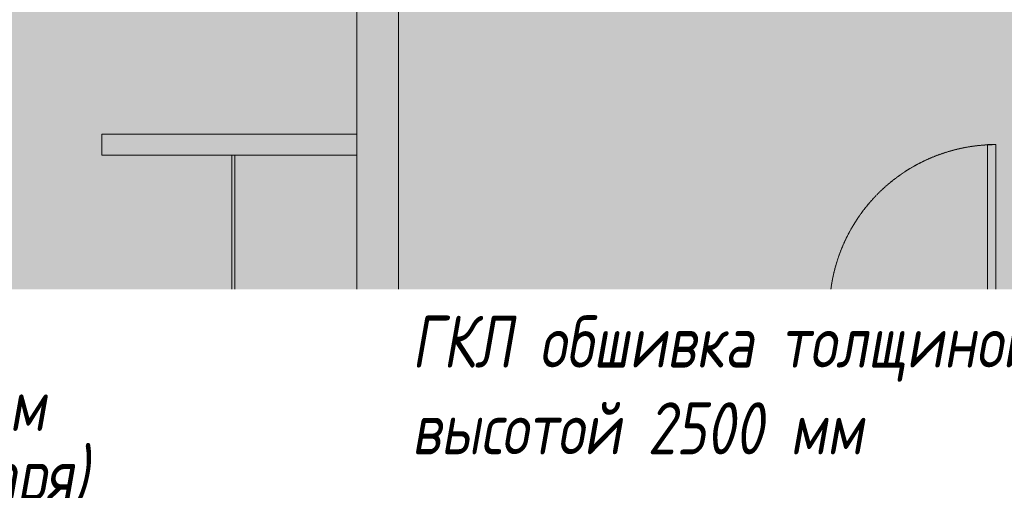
# Model space of a CAD drawing. Header units: millimetres. Extents: x -76220005 to 7466349, y -86687 to 22351.
# Tile 158 of 256: x 56059 to 60788, y -25889 to -23629. Entities that reach past the tile are written whole.
import ezdxf
from ezdxf import colors
from ezdxf.entities.mleader import LeaderData, LeaderLine
from ezdxf.math import Vec2, Vec3

# ---------------------------------------------------------------- set-up
doc = ezdxf.new("R2010")
doc.units = ezdxf.units.MM
doc.linetypes.add('-D1-02х01', pattern=[3, 2, -1])
for name, color, linetype, lineweight in [('_0', 7, 'Continuous', 13), ('A-010-A_ROOM', 7, 'Continuous', 18), ('A-200-M_WALL', 7, 'Continuous', 5), ('A-200-M_WALL_INT', 7, 'Continuous', 5), ('A-200-M_WALL_PAT', 7, 'Continuous', 5), ('A-230-M_FLOOR', 7, 'Continuous', 5), ('A-325-M_DOOR', 7, 'Continuous', 5), ('A-700-M_FFE', 7, 'Continuous', 5), ('E-610-M_EPS', 7, 'Continuous', 5), ('EOM', 1, 'Continuous', 5), ('M-520-M_DRAINAGE_FW', 7, 'Continuous', 5), ('Марки дверей', 7, 'Continuous', 9)]:
    doc.layers.add(name, color=color, linetype=linetype, lineweight=lineweight)
doc.styles.add('Calibri Light_2', font='Calibri light.ttf', dxfattribs={"width": 0.7, "height": 250})
doc.styles.add('fl_iso paper', font='isocpeur.ttf', dxfattribs={"width": 0.8, "oblique": 10})

# ---------------------------------------------------------------- blocks, each defined once
blk = doc.blocks.new('_DOT')
at = {"color": 0, "linetype": 'ByBlock'}
blk.add_line((-0.5, 0), (-1, 0), dxfattribs=at)
at = {"color": 0, "linetype": 'ByBlock', "const_width": 0.5}
blk.add_lwpolyline([(-0.25, 0, 1), (0.25, 0, 1)], format="xyb", close=True, dxfattribs=at)
blk = doc.blocks.new('A_DOR_Door - INT_3_Single_900Wx2100H-7223139-50_AS_Plan_10')
at = {"layer": 'A-325-M_DOOR'}
for p, q in [((-430, 20), (-400, 20)), ((-430, -50), (-430, 20)), ((-400, 20), (-400, -50)), ((400, -50), (400, 20)), ((400, 20), (430, 20)), ((430, 20), (430, -50)), ((-400, -50), (-430, -50)), ((-400, -50), (-400, -850)), ((-360, -50), (-400, -50)), ((-400, -50), (-400, -850)), ((-360, -850), (-360, -50)), ((430, -50), (400, -50)), ((-400, -850), (-360, -850))]:
    blk.add_line(p, q, dxfattribs=at)
at = {"layer": 'A-325-M_DOOR', "linetype": '-D1-02х01'}
blk.add_arc((-400, -50), 800, 270, 0, dxfattribs=at)
blk = doc.blocks.new('MR_Варочная поверхность - Варочная поверхность-2483145-50_AS_Plan_10')
at = {"layer": 'E-610-M_EPS'}
for p, q in [((-300, 0), (-300, 600)), ((-300, 600), (300, 600)), ((300, 600), (300, 0)), ((300, 0), (-300, 0))]:
    blk.add_line(p, q, dxfattribs=at)
for centre, radius, start, end in [((-120, 405), 130, 101.0875, 198.9125), ((-120, 405), 130, 341.0875, 78.9125), ((150, 450), 85, 0, 180), ((-120, 405), 75, 360, 180), ((150, 450), 85, 180, 0), ((-120, 405), 75, 180, 360), ((-120, 405), 130, 221.0875, 318.9125), ((130, 170.1), 120, 94.4109, 205.5919), ((130, 170.1), 120, 334.3847, 85.5833), ((130, 170.1), 75, 360, 180), ((-150, 150), 75, 0, 180), ((-150, 150), 75, 180, 0), ((130, 170.1), 75, 180, 360), ((130, 169.9), 119.9, 214.3975, 325.4823)]:
    blk.add_arc(centre, radius, start, end, dxfattribs=at)
blk = doc.blocks.new('MR_Доборный кухонный элемент - Доборный элемент-3100303-50_AS_Plan_10')
at = {"layer": 'A-700-M_FFE'}
for p, q in [((700, 0), (0, 0)), ((0, 0), (0, -585)), ((700, -585), (0, -585)), ((0, -585), (0, -600)), ((0, -585), (700, -585)), ((0, -600), (700, -600)), ((700, -600), (700, -585))]:
    blk.add_line(p, q, dxfattribs=at)
blk = doc.blocks.new('MR_Доборный кухонный элемент - Доборный элемент-5442633-50_AS_Plan_10')
at = {"layer": 'A-700-M_FFE'}
for p, q in [((750, 0), (0, 0)), ((0, 0), (0, -585)), ((750, -585), (0, -585)), ((0, -585), (0, -600)), ((0, -585), (750, -585)), ((0, -600), (750, -600)), ((750, -600), (750, -585))]:
    blk.add_line(p, q, dxfattribs=at)
blk = doc.blocks.new('MR_Ванна - Санузел с ванной_1700x700-2498901-50_AS_Plan_10')
at = {"layer": 'M-520-M_DRAINAGE_FW'}
for p, q in [((-800, 0), (-800, 700)), ((-800, 700), (195.1, 700)), ((210, 700.1), (195, 700.1)), ((195, 700.1), (195, 660)), ((200, 665), (200, 695.1)), ((200, 695.1), (210, 695.1)), ((200, 695.1), (200, 665)), ((895, 695.1), (200, 695.1)), ((210, 665), (200, 665)), ((200, 665), (895, 665)), ((210, 695.1), (210, 700.1)), ((210, 700), (885, 700)), ((210, 660), (210, 665)), ((895, 665), (835, 665)), ((835, 665), (835, 660)), ((900, 700), (885, 700)), ((885, 700), (885, 695.1)), ((885, 695.1), (895, 695.1)), ((895, 695.1), (895, 665)), ((895, 665), (895, 695.1)), ((900, 660), (900, 700)), ((630, 650), (-430, 650)), ((195, 660), (210, 660)), ((835, 660), (900, 660)), ((900, 660), (900, 459.8)), ((826.3, 479.1), (858, 479.1)), ((826.3, 455.7), (826.3, 479.1)), ((858, 479.1), (858, 361.3)), ((826.3, 361.3), (826.3, 428.7)), ((858, 443.3), (866, 443.3)), ((858, 416.4), (858, 443.3)), ((866, 446), (880, 446)), ((866, 414), (866, 446)), ((866, 443.3), (866, 416.4)), ((880, 459.8), (900, 459.8)), ((880, 400), (880, 459.8)), ((880, 446), (880, 414)), ((900, 459.8), (900, 400)), ((866, 416.4), (858, 416.4)), ((880, 414), (866, 414)), ((900, 400), (880, 400)), ((900, 400), (900, 310)), ((524.9, 361.3), (880, 361.3)), ((880, 338.7), (524.9, 338.7)), ((826.3, 266.7), (826.3, 338.7)), ((858, 338.7), (858, 266.7)), ((880, 361.3), (880, 338.7)), ((770.9, 251.9), (770.9, 298.9)), ((770.9, 298.9), (780, 298.9)), ((780, 251.9), (780, 298.9)), ((780, 298.9), (807.5, 298.9)), ((780, 298.9), (780, 251.9)), ((807.5, 298.9), (807.5, 251.9)), ((807.5, 253.8), (807.5, 296.6)), ((807.5, 296.6), (826.3, 296.6)), ((858, 266.7), (858, 293.6)), ((858, 293.6), (866, 293.6)), ((866, 264), (866, 296)), ((866, 296), (880, 296)), ((866, 293.6), (866, 266.7)), ((880, 250.2), (880, 310)), ((880, 310), (900, 310)), ((880, 296), (880, 264)), ((900, 310), (900, 250.2)), ((780, 251.9), (770.9, 251.9)), ((807.5, 251.9), (780, 251.9)), ((858, 253.8), (807.5, 253.8)), ((830, 250), (830, 253.8)), ((858, 266.7), (858, 253.8)), ((866, 266.7), (858, 266.7)), ((880, 264), (866, 264)), ((900, 250.2), (880, 250.2)), ((900, 250.2), (900, 0)), ((-430, 50), (630, 50))]:
    blk.add_line(p, q, dxfattribs=at)
for centre, radius, start, end in [((-430, 350), 300, 90, 270), ((630, 450), 200, 8.4081, 90), ((508.5, 350), 110, 5.916, 354.084), ((832.8, 442.2), 15, 90, 270), ((832.8, 442.2), 15, 244.0483, 115.9517), ((832.8, 442.2), 15, 270, 90), ((508.5, 350), 20, 90, 270), ((508.5, 350), 20, 270, 90), ((508.5, 350), 20, 325.4667, 34.5333), ((843.9, 350), 15.5, 47.0093, 132.9907), ((843.9, 350), 15.5, 227.0093, 312.9907), ((630, 250), 200, 270, 360)]:
    blk.add_arc(centre, radius, start, end, dxfattribs=at)

msp = doc.modelspace()

# ---------------------------------------------------------------- hatches: boundary and pattern name
at = {"layer": '_0', "transparency": 33554534}
h = msp.add_hatch(color=252, dxfattribs=at)
h.dxf.hatch_style = 1
h.paths.add_polyline_path([(17837.9, -49734.4), (25204.6, -19284.4), (73878, -19284.4), (73878, -49734.4)])
h.paths.add_polyline_path([(28728, -40979.4), (28728, -37429.4), (30528, -37429.4), (30528, -30029.4), (28477.6, -30029.4), (28478, -28029.4), (29978, -28029.4), (29978, -27479.4), (32178, -27479.4), (32178, -28029.4), (44478, -28029.4), (44478, -27929.4), (45278, -27929.4), (45278, -27379.4), (47528, -27379.4), (47528, -27929.4), (53578, -27929.4), (53578, -27379.4), (55478, -27379.4), (55478, -27929.4), (64478, -27929.4), (64478, -26229.4), (67788, -26229.4), (67788, -28219.4), (66578, -28219.4), (66578, -30029.4), (62978, -30029.4), (62078, -30029.4), (58678, -30029.4), (58678, -38979.4), (61728, -38979.4), (62978, -38979.4), (66878, -38979.4), (66878, -41429.4), (64488, -41429.4), (64488, -41079.4), (59948, -41079.4), (59948, -41629.4), (57898, -41629.4), (57898, -41079.4), (47038, -41079.4), (47038, -41629.4), (44088, -41629.4), (44088, -40979.4)], flags=16)
at = {"layer": 'A-200-M_WALL_PAT'}
h = msp.add_hatch(dxfattribs=at)
h.set_pattern_fill('FP_2', color=256, style=0, pattern_type=2)
h.set_pattern_definition([(45, (36177.98, -48979.44), (-75.43415, 75.43415), [106.68, -17.78, 3.556, -17.78]), (45, (36177.98, -48904.05), (-75.43415, 75.43415), []), (50, (36177.98, -48979.44), (127.52922, -11.15758), [13.335, -146.685]), (355, (36177.98, -48979.44), (-24.66966, 133.74002), [10.668, -117.348]), (100.451, (36188.6, -48980.37), (102.85973, 122.5818), [11.333, -124.663]), (46.184, (36177.98, -48943.88), (189.75516, -29.43036), [20.002, -220.027]), (96.636, (36193.79, -48946.33), (166.1822, 173.1996), [17, -186.995]), (351.184, (36177.98, -48943.88), (166.1839, 173.1976), [16.002, -176.022]), (21, (36195.76, -48952.77), (106.13027, -71.58603), [13.335, -146.685]), (326, (36195.76, -48952.77), (43.26188, 128.93175), [10.668, -117.348]), (71.451, (36204.6, -48958.73), (149.39198, 57.34505), [11.333, -124.663]), (37.5, (36177.975, -48979.436), (2.16223, 59.18836), [3.353, -112.573, 3.353, -115.773, -117.792]), (37.5, (36177.975, -48979.436), (2.16223, 59.18836), [-235.052, 3.353, -114.44]), (7.5, (36177.975, -48979.436), (46.77386, 70.12615), [3.353, -64.567, 3.353, -109.906, -44.894]), (7.5, (36177.975, -48979.436), (46.77386, 70.12615), [-181.178, 3.353, -41.542]), (327.5, (36138.326, -48979.436), (94.91367, -4.010093), [3.353, -41.097, 3.353, -135.331, -184.023]), (327.5, (36138.326, -48979.436), (94.91367, -4.010093), [-183.134, 3.353, -180.67]), (317.5, (36120.55, -48979.44), (103.69057, 17.79882), [3.353, -54.432, 3.353, -88.748, -130.683]), (317.5, (36120.55, -48979.44), (103.69057, 17.79882), [-149.885, 3.353, -127.33])])
h.paths.add_polyline_path([(57678, -26429.4), (57878, -26429.4), (57878, -19879.4), (57678, -19879.4), (57678, -26329.4)])

# ---------------------------------------------------------------- linework, layer by layer
at = {"layer": 'A-010-A_ROOM', "lineweight": 5, "flags": 128}
msp.add_lwpolyline([(56095.4, -25248.2), (56626.4, -25248.2), (56626.4, -25629.2), (56095.4, -25629.2)], close=True, dxfattribs=at)
at = {"layer": 'A-200-M_WALL', "lineweight": 9}
for p, q in [((57678, -19879.4), (57678, -24279.4)), ((57878, -26429.4), (57878, -19879.4))]:
    msp.add_line(p, q, dxfattribs=at)
at = {"layer": 'A-200-M_WALL_INT'}
for p, q in [((56453, -24179.4), (57678, -24179.4)), ((56453, -24279.4), (56453, -24179.4)), ((57078, -24279.4), (56453, -24279.4)), ((57878, -25029.4), (59898, -25029.4)), ((59898, -25029.4), (59898, -25129.4)), ((59728, -25129.4), (57878, -25129.4)), ((59728, -25879.4), (59728, -25129.4)), ((59898, -25129.4), (59828, -25129.4)), ((59828, -25129.4), (59828, -25879.4)), ((59828, -25879.4), (59728, -25879.4))]:
    msp.add_line(p, q, dxfattribs=at)
at = {"layer": 'A-230-M_FLOOR'}
for p, q in [((59823, -25879.4), (59823, -26679.4)), ((59828, -26679.4), (59828, -25879.4))]:
    msp.add_line(p, q, dxfattribs=at)

# ---------------------------------------------------------------- block references
at = {"layer": 'A-325-M_DOOR', "color": 8, "true_color": 0x7f7f7f, "rotation": 180}
msp.add_blockref('A_DOR_Door - INT_3_Single_900Wx2100H-7223139-50_AS_Plan_10', (60348, -25079.4), dxfattribs=at)
at = {"layer": 'A-700-M_FFE', "rotation": 269.9988304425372}
for name, p in [('MR_Доборный кухонный элемент - Доборный элемент-5442633-50_AS_Plan_10', (57678, -24279.4)), ('MR_Доборный кухонный элемент - Доборный элемент-3100303-50_AS_Plan_10', (57678, -25629.4))]:
    msp.add_blockref(name, p, dxfattribs=at)
at = {"layer": 'E-610-M_EPS', "rotation": 90.0000000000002}
msp.add_blockref('MR_Варочная поверхность - Варочная поверхность-2483145-50_AS_Plan_10', (57678, -25329.4), dxfattribs=at)
at = {"layer": 'M-520-M_DRAINAGE_FW', "rotation": 180}
msp.add_blockref('MR_Ванна - Санузел с ванной_1700x700-2498901-50_AS_Plan_10', (58788, -25129.4), dxfattribs=at)

# ---------------------------------------------------------------- texts
at = {"layer": 'A-010-A_ROOM', "lineweight": 5, "insert": (56135.2, -25354.4), "char_height": 180, "width": 577.215, "attachment_point": 1, "style": 'Calibri Light_2'}
msp.add_mtext('1.6-3 ', dxfattribs=at)

# ---------------------------------------------------------------- next in the draw order: leaders
at = {"layer": 'Марки дверей', "lineweight": -2, "transparency": 33554687}
ml = msp.add_multileader_mtext('Standard', dxfattribs=at)
ml.set_content('\\pxsm1,ql;ГКЛ обшивка толщиной 75 мм \\Pвысотой 2500 мм', color=256, style='fl_iso paper')
ml.set_leader_properties(lineweight=5)
ml.set_arrow_properties(name='DOT')
ml.build(insert=Vec2(0, 0))
ml.multileader.update_dxf_attribs({"has_dogleg": 0, "text_left_attachment_type": 6, "text_right_attachment_type": 6, "dogleg_length": 0.75, "arrow_head_size": 60, "scale": 40})
ctx = ml.context
ctx.base_point, ctx.scale, ctx.char_height, ctx.arrow_head_size, ctx.landing_gap_size, ctx.plane_origin = Vec3(42395.5, -25350), 40, 250, 60, 80, Vec3(44407.6, -18170.1)
ctx.left_attachment, ctx.right_attachment = 6, 6
notes = []
notes.append((ctx, [(0, (1, 1, 0), (46464.5, -25350), (-1, 0), 30, [(0, [(47193, -28229.4)], 0, [])])]))
ctx.mtext.insert, ctx.mtext.width, ctx.mtext.defined_height, ctx.mtext.line_spacing_factor, ctx.mtext.flow_direction = Vec3(42475.5, -25050), 4067.72, 979.1, 0.7, 5
ctx.mtext.has_bg_fill, ctx.mtext.bg_color, ctx.mtext.bg_scale_factor, ctx.mtext.bg_transparency, ctx.mtext.use_window_bg_color = 1, -1027028792, 1.5, 0, 1
for ctx, leaders in notes:
    for number, flags, end, landing, length, lines in leaders:
        leader = LeaderData()
        leader.index, (leader.has_last_leader_line, leader.has_dogleg_vector, leader.attachment_direction) = number, flags
        leader.last_leader_point, leader.dogleg_vector, leader.dogleg_length = Vec3(end), Vec3(landing), length
        for number, points, colour, breaks in lines:
            line = LeaderLine()
            line.index, line.vertices, line.color, line.breaks = number, Vec3.list(points), colors.encode_raw_color(colour), breaks
            leader.lines.append(line)
        ctx.leaders.append(leader)

# ---------------------------------------------------------------- next in the draw order: leaders
ml = msp.add_multileader_mtext('Standard', dxfattribs=at)
ml.set_content('\\pxsm1,ql;ГКЛ обшивка толщиной 75 мм \\Pвысотой 2500 мм', color=256, style='fl_iso paper')
ml.set_leader_properties(lineweight=5)
ml.set_arrow_properties(name='DOT')
ml.build(insert=Vec2(0, 0))
ml.multileader.update_dxf_attribs({"has_dogleg": 0, "text_left_attachment_type": 6, "text_right_attachment_type": 6, "dogleg_length": 0.75, "arrow_head_size": 60, "scale": 40})
ctx = ml.context
ctx.base_point, ctx.scale, ctx.char_height, ctx.arrow_head_size, ctx.landing_gap_size, ctx.plane_origin = Vec3(57861.3, -25350), 40, 250, 60, 80, Vec3(59873.4, -18170.1)
ctx.left_attachment, ctx.right_attachment = 6, 6
notes = []
notes.append((ctx, [(1, (1, 1, 0), (57831.3, -25350), (1, 0), 30, [(0, [(55180.2, -28229.4)], 0, [])])]))
ctx.mtext.insert, ctx.mtext.width, ctx.mtext.defined_height, ctx.mtext.line_spacing_factor, ctx.mtext.flow_direction = Vec3(57941.3, -25050), 4067.72, 979.1, 0.7, 5
ctx.mtext.has_bg_fill, ctx.mtext.bg_color, ctx.mtext.bg_scale_factor, ctx.mtext.bg_transparency, ctx.mtext.use_window_bg_color = 1, -1027028792, 1.5, 0, 1
for ctx, leaders in notes:
    for number, flags, end, landing, length, lines in leaders:
        leader = LeaderData()
        leader.index, (leader.has_last_leader_line, leader.has_dogleg_vector, leader.attachment_direction) = number, flags
        leader.last_leader_point, leader.dogleg_vector, leader.dogleg_length = Vec3(end), Vec3(landing), length
        for number, points, colour, breaks in lines:
            line = LeaderLine()
            line.index, line.vertices, line.color, line.breaks = number, Vec3.list(points), colors.encode_raw_color(colour), breaks
            leader.lines.append(line)
        ctx.leaders.append(leader)

# ---------------------------------------------------------------- next in the draw order: leaders
at = {"layer": 'EOM', "color": 0}
ml = msp.add_multileader_mtext('Standard', dxfattribs=at)
ml.set_content('1 розетка 220В, Н=300 мм\\P(для уборочного инвентаря)', style='fl_iso paper')
ml.set_leader_properties()
ml.build(insert=Vec2(0, 0))
ml.multileader.update_dxf_attribs({"text_left_attachment_type": 6, "text_right_attachment_type": 6, "arrow_head_size": 110})
ctx = ml.context
ctx.base_point, ctx.char_height, ctx.arrow_head_size, ctx.landing_gap_size, ctx.plane_origin = Vec3(52911.2, -25679.4), 250, 110, 1.5, Vec3(78994.7, -40875)
ctx.left_attachment, ctx.right_attachment = 6, 6
notes = []
notes.append((ctx, [(1, (1, 1, 0), (52796.8, -25679.4), (1, 0), 114.4, [(2, [(51802.1, -28249.4)], 0, [])])]))
ctx.mtext.insert, ctx.mtext.rotation, ctx.mtext.width, ctx.mtext.defined_height, ctx.mtext.line_spacing_factor, ctx.mtext.flow_direction = Vec3(52912.7, -25354.4), 6.283185, 3818.357, 1444.4, 0.8, 5
ctx.mtext.has_bg_fill, ctx.mtext.bg_color, ctx.mtext.bg_scale_factor, ctx.mtext.bg_transparency, ctx.mtext.use_window_bg_color = 1, -1027028792, 1.5, 0, 1
for ctx, leaders in notes:
    for number, flags, end, landing, length, lines in leaders:
        leader = LeaderData()
        leader.index, (leader.has_last_leader_line, leader.has_dogleg_vector, leader.attachment_direction) = number, flags
        leader.last_leader_point, leader.dogleg_vector, leader.dogleg_length = Vec3(end), Vec3(landing), length
        for number, points, colour, breaks in lines:
            line = LeaderLine()
            line.index, line.vertices, line.color, line.breaks = number, Vec3.list(points), colors.encode_raw_color(colour), breaks
            leader.lines.append(line)
        ctx.leaders.append(leader)

# ---------------------------------------------------------------- next in the draw order: leaders
at = {"layer": 'Марки дверей', "lineweight": -2, "transparency": 33554687}
ml = msp.add_multileader_mtext('Standard', dxfattribs=at)
ml.set_content('\\pxsm1,ql;ГКЛ обшивка толщиной 75 мм \\Pвысотой до перекрытия', color=256, style='fl_iso paper')
ml.set_leader_properties(lineweight=5)
ml.set_arrow_properties(name='DOT')
ml.build(insert=Vec2(0, 0))
ml.multileader.update_dxf_attribs({"has_dogleg": 0, "text_left_attachment_type": 6, "text_right_attachment_type": 6, "dogleg_length": 0.75, "arrow_head_size": 60, "scale": 40})
ctx = ml.context
ctx.base_point, ctx.scale, ctx.char_height, ctx.arrow_head_size, ctx.landing_gap_size, ctx.plane_origin = Vec3(32707.6, -25559.2), 40, 250, 60, 80, Vec3(34719.7, -18379.3)
ctx.left_attachment, ctx.right_attachment = 6, 6
notes = []
notes.append((ctx, [(1, (1, 1, 0), (32677.6, -25559.2), (1, 0), 30, [(0, [(31788.2, -28154.4)], 0, [])])]))
ctx.mtext.insert, ctx.mtext.width, ctx.mtext.defined_height, ctx.mtext.line_spacing_factor, ctx.mtext.flow_direction = Vec3(32787.6, -25234.2), 4067.72, 979.1, 0.7, 5
ctx.mtext.has_bg_fill, ctx.mtext.bg_color, ctx.mtext.bg_scale_factor, ctx.mtext.bg_transparency, ctx.mtext.use_window_bg_color = 1, -1027028792, 1.5, 0, 1
for ctx, leaders in notes:
    for number, flags, end, landing, length, lines in leaders:
        leader = LeaderData()
        leader.index, (leader.has_last_leader_line, leader.has_dogleg_vector, leader.attachment_direction) = number, flags
        leader.last_leader_point, leader.dogleg_vector, leader.dogleg_length = Vec3(end), Vec3(landing), length
        for number, points, colour, breaks in lines:
            line = LeaderLine()
            line.index, line.vertices, line.color, line.breaks = number, Vec3.list(points), colors.encode_raw_color(colour), breaks
            leader.lines.append(line)
        ctx.leaders.append(leader)

doc.saveas('drawing.dxf')
